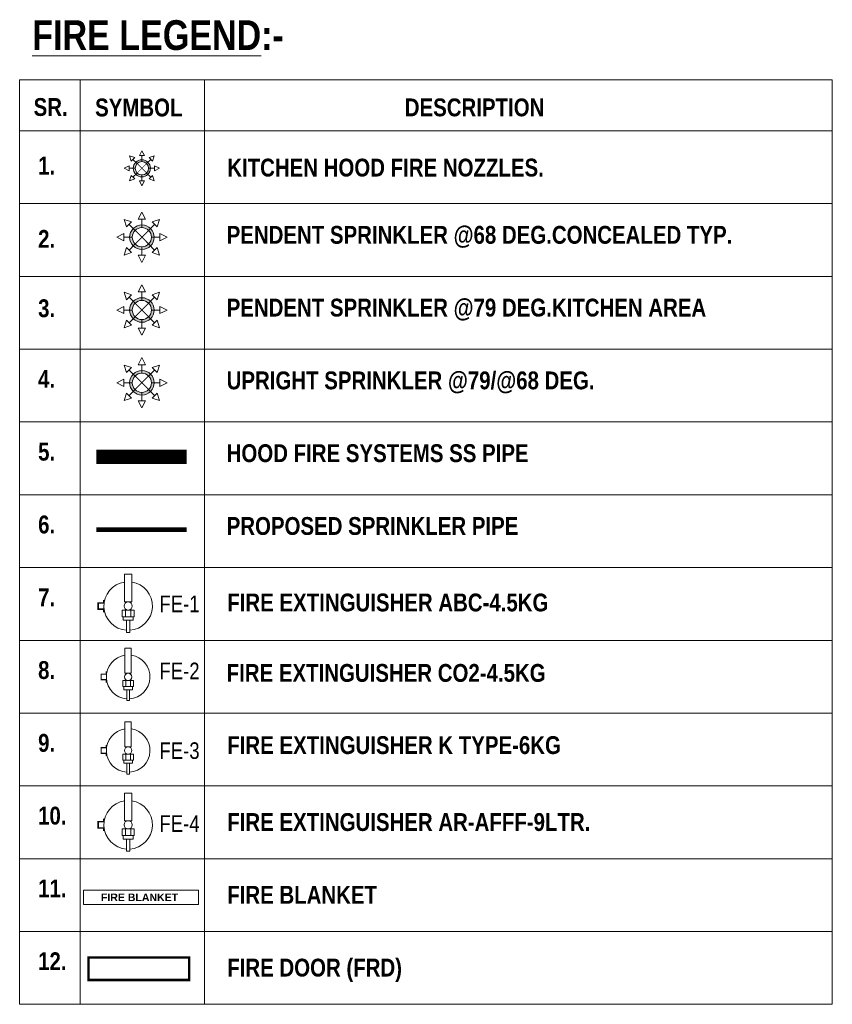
# Model space of a CAD drawing. Header units: millimetres. Extents: x 69858 to 162505, y 5570 to 25972.
# Tile 51 of 53: x 157018 to 159410, y 14576 to 17472. Entities that reach past the tile are written whole.
import ezdxf

# ---------------------------------------------------------------- set-up
doc = ezdxf.new("R2010")
doc.units = ezdxf.units.MM
doc.header["$LTSCALE"] = 2.5
doc.linetypes.add('PHANTOM2', pattern=[1.25, 0.625, -0.125, 0.125, -0.125, 0.125, -0.125])
for name, color, linetype, lineweight in [('00-ABM-SPRINKLER PIPE', 1, 'PHANTOM2', 15), ('1-fire extinguisher', 1, 'Continuous', 0), ('Fire Extinguisher', 1, 'Continuous', 0), ('SPRINKLER PENDANT 68', 3, 'Continuous', 0), ('SPRINKLER PENDANT EXIS.', 6, 'Continuous', 0)]:
    doc.layers.add(name, color=color, linetype=linetype, lineweight=lineweight)
doc.layers.add('FIRE SPRINKLER PIPE', color=1, linetype='Continuous')
doc.styles.add('1-50', font='technic_.ttf', dxfattribs={"height": 300})
doc.styles.add('2.5 Arial_regular_annotative', font='arial.ttf', dxfattribs={"width": 0.8, "height": 2.5})
doc.styles.add('arial', font='arialbd.ttf')

# ---------------------------------------------------------------- blocks, each defined once
blk = doc.blocks.new('FE-1')
at = {"color": 1, "linetype": 'Continuous', "lineweight": 0, "ltscale": 250}
for p, q in [((3757577.61, 587337.86), (3757577.61, 587345.96)), ((3757577.61, 587345.96), (3757582.05, 587345.96)), ((3757582.05, 587345.96), (3757582.05, 587337.86)), ((3757582.05, 587343.61), (3757577.61, 587343.61)), ((3757582.05, 587340.21), (3757577.61, 587340.21)), ((3757582.05, 587337.86), (3757577.61, 587337.86)), ((3757572.81, 587325.58), (3757572.81, 587321.85)), ((3757572.81, 587321.85), (3757576.95, 587321.85)), ((3757576.95, 587325.58), (3757576.95, 587321.85))]:
    blk.add_line(p, q, dxfattribs=at)
for points in [[(3757553.59, 587339.56), (3757553.59, 587344.27), (3757572.14, 587344.27), (3757572.14, 587339.56)], [(3757582.05, 587338.64), (3757582.05, 587345.18), (3757584.41, 587345.18), (3757584.41, 587338.64)], [(3757584.41, 587340.87), (3757584.41, 587342.96), (3757592.5, 587342.96), (3757592.5, 587340.87)]]:
    blk.add_lwpolyline(points, close=True, dxfattribs=at)
at = {"color": 1, "linetype": 'Continuous', "lineweight": 0, "ltscale": 250, "const_width": 0.951}
blk.add_lwpolyline([(3757570.74, 587325.58), (3757572.81, 587325.58), (3757572.81, 587321.85), (3757576.95, 587321.85), (3757576.95, 587325.58), (3757579.01, 587325.58)], dxfattribs=at)
at = {"color": 1, "linetype": 'Continuous', "lineweight": 0, "ltscale": 250}
blk.add_circle((3757574.88, 587341.91), 2.74, dxfattribs=at)
for start, end in [(3.69446, 171.66378), (188.33622, 356.30554)]:
    blk.add_arc((3757574.88, 587341.91), 16.23, start, end, dxfattribs=at)
blk = doc.blocks.new('A$C412875C5')
at = {"layer": 'Fire Extinguisher'}
blk.add_lwpolyline([(0, 0), (305, 0), (305, 38.1), (0, 38.1)], close=True, dxfattribs=at)
at = {"layer": 'Fire Extinguisher', "color": 6, "style": 'arial'}
blk.add_text('FIRE BLANKET', height=20, dxfattribs=at).set_placement((46.3, 9.4, 2354.2))

msp = doc.modelspace()

# ---------------------------------------------------------------- hatches: boundary and pattern name
at = {"layer": 'SPRINKLER PENDANT 68'}
h = msp.add_hatch(color=4, dxfattribs=at)
h.paths.add_polyline_path([(157341.4, 16832.2, 1), (157413.5, 16832.2, 1)])
h.paths.add_polyline_path([(157405.6, 16832.2, -1), (157349.2, 16832.2, -1)], flags=16)
h = msp.add_hatch(color=256, dxfattribs=at)
h.paths.add_polyline_path([(157341.4, 16618.1, 1), (157413.5, 16618.1, 1)])
h.paths.add_polyline_path([(157405.6, 16618.1, -1), (157349.2, 16618.1, -1)], flags=16)
h = msp.add_hatch(color=6, dxfattribs=at)
h.paths.add_polyline_path([(157341.4, 16404, 1), (157413.5, 16404, 1)])
h.paths.add_polyline_path([(157405.6, 16404, -1), (157349.2, 16404, -1)], flags=16)
at = {"layer": 'SPRINKLER PENDANT EXIS.'}
h = msp.add_hatch(color=5, dxfattribs=at)
h.paths.add_polyline_path([(157402.7, 17035, -1), (157352.2, 17035, -1)])
h.paths.add_polyline_path([(157357.7, 17035, 1), (157397.2, 17035, 1)], flags=16)

# ---------------------------------------------------------------- linework, layer by layer
at = {"layer": '00-ABM-SPRINKLER PIPE', "color": 6, "ltscale": 0.06, "const_width": 41.6, "elevation": 0, "flags": 128}
msp.add_lwpolyline([(157243.3, 16186), (157509, 16186)], dxfattribs=at)
at = {"layer": '1-fire extinguisher', "color": 0}
for p, q in [((157017.7, 17295.2, 0), (159409.8, 17295.2, 0)), ((157017.7, 17295.2, 0), (157017.7, 14575.7, 0)), ((157195.8, 17295.2, 0), (157195.8, 14575.7, 0)), ((157562, 17295.2, 0), (157562, 14575.7, 0)), ((159409.8, 17295.2, 0), (159409.8, 14575.7, 0)), ((157017.7, 17145.2, 0), (159409.8, 17145.2, 0)), ((157017.7, 16931.1, 0), (159409.8, 16931.1, 0)), ((157017.7, 16717, 0), (159409.8, 16717, 0)), ((157017.7, 16502.8, 0), (159409.8, 16502.8, 0)), ((157017.7, 16288.7, 0), (159409.8, 16288.7, 0)), ((157017.7, 16074.6, 0), (159409.8, 16074.6, 0)), ((157017.7, 15860.5, 0), (159409.8, 15860.5, 0)), ((157017.7, 15646.3, 0), (159409.8, 15646.3, 0)), ((157017.7, 15432.2, 0), (159409.8, 15432.2, 0)), ((157017.7, 15218.1, 0), (159409.8, 15218.1, 0)), ((157017.7, 15003.9, 0), (159409.8, 15003.9, 0)), ((157017.7, 14789.8, 0), (159409.8, 14789.8, 0)), ((157017.7, 14575.7, 0), (159409.8, 14575.7, 0))]:
    msp.add_line(p, q, dxfattribs=at)
at = {"layer": '1-fire extinguisher', "color": 3, "linetype": 'Continuous', "lineweight": 0, "ltscale": 250}
for p, q in [((157272.4, 15546.9, 0), (157257.6, 15546.9, 0)), ((157257.6, 15546.9, 0), (157257.6, 15530.5, 0)), ((157272.4, 15530.5, 0), (157257.6, 15530.5, 0)), ((157321, 15527.8, 0), (157353.1, 15527.8, 0)), ((157321, 15510.3, 0), (157321, 15527.8, 0)), ((157330.3, 15510.3, 0), (157330.3, 15527.8, 0)), ((157343.8, 15510.3, 0), (157343.8, 15527.8, 0)), ((157353.1, 15527.8, 0), (157353.1, 15510.3, 0)), ((157353.1, 15510.3, 0), (157321, 15510.3, 0))]:
    msp.add_line(p, q, dxfattribs=at)
at = {"layer": '1-fire extinguisher', "color": 6, "linetype": 'Continuous', "lineweight": 0, "ltscale": 250}
for p, q in [((157272.4, 15330.6, 0), (157257.6, 15330.6, 0)), ((157257.6, 15330.6, 0), (157257.6, 15314.2, 0)), ((157272.4, 15314.2, 0), (157257.6, 15314.2, 0)), ((157321, 15311.6, 0), (157353.1, 15311.6, 0)), ((157321, 15294, 0), (157321, 15311.6, 0)), ((157353.1, 15294, 0), (157321, 15294, 0)), ((157330.3, 15294, 0), (157330.3, 15311.6, 0)), ((157343.8, 15294, 0), (157343.8, 15311.6, 0)), ((157353.1, 15311.6, 0), (157353.1, 15294, 0))]:
    msp.add_line(p, q, dxfattribs=at)
at = {"layer": '1-fire extinguisher', "color": 5, "linetype": 'Continuous', "lineweight": 0, "ltscale": 250}
for p, q in [((157265.2, 15112.7, 0), (157248.8, 15112.7, 0)), ((157248.8, 15112.7, 0), (157248.8, 15094.5, 0)), ((157265.2, 15094.5, 0), (157248.8, 15094.5, 0)), ((157319.2, 15091.6, 0), (157354.9, 15091.6, 0)), ((157319.2, 15072, 0), (157319.2, 15091.6, 0)), ((157329.6, 15072, 0), (157329.6, 15091.6, 0)), ((157344.5, 15072, 0), (157344.5, 15091.6, 0)), ((157354.9, 15091.6, 0), (157354.9, 15072, 0)), ((157354.9, 15072, 0), (157319.2, 15072, 0))]:
    msp.add_line(p, q, dxfattribs=at)
at = {"layer": '1-fire extinguisher', "color": 3, "linetype": 'Continuous', "lineweight": 0, "ltscale": 250, "elevation": 0}
for points in [[(157327.7, 15623), (157346.4, 15623), (157346.4, 15549.5), (157327.7, 15549.5)], [(157324.1, 15510.3), (157350, 15510.3), (157350, 15500.9), (157324.1, 15500.9)], [(157332.9, 15500.9), (157341.2, 15500.9), (157341.2, 15468.9), (157332.9, 15468.9)]]:
    msp.add_lwpolyline(points, close=True, dxfattribs=at)
at = {"layer": '1-fire extinguisher', "color": 3, "linetype": 'Continuous', "lineweight": 0, "ltscale": 250, "const_width": 3.77, "elevation": 0}
msp.add_lwpolyline([(157272.4, 15555.1), (157272.4, 15546.9), (157257.6, 15546.9), (157257.6, 15530.5), (157272.4, 15530.5), (157272.4, 15522.3)], dxfattribs=at)
at = {"layer": '1-fire extinguisher', "color": 6, "linetype": 'Continuous', "lineweight": 0, "ltscale": 250, "elevation": 0}
for points in [[(157327.7, 15406.7), (157346.4, 15406.7), (157346.4, 15333.3), (157327.7, 15333.3)], [(157324.1, 15294), (157350, 15294), (157350, 15284.7), (157324.1, 15284.7)], [(157332.9, 15284.7), (157341.2, 15284.7), (157341.2, 15252.6), (157332.9, 15252.6)]]:
    msp.add_lwpolyline(points, close=True, dxfattribs=at)
at = {"layer": '1-fire extinguisher', "color": 6, "linetype": 'Continuous', "lineweight": 0, "ltscale": 250, "const_width": 3.77, "elevation": 0}
msp.add_lwpolyline([(157272.4, 15338.8), (157272.4, 15330.6), (157257.6, 15330.6), (157257.6, 15314.2), (157272.4, 15314.2), (157272.4, 15306)], dxfattribs=at)
at = {"layer": '1-fire extinguisher', "color": 5, "linetype": 'Continuous', "lineweight": 0, "ltscale": 250, "elevation": 0}
for points in [[(157326.7, 15197.2), (157347.4, 15197.2), (157347.4, 15115.6), (157326.7, 15115.6)], [(157322.7, 15072), (157351.4, 15072), (157351.4, 15061.7), (157322.7, 15061.7)], [(157332.5, 15061.7), (157341.7, 15061.7), (157341.7, 15026), (157332.5, 15026)]]:
    msp.add_lwpolyline(points, close=True, dxfattribs=at)
at = {"layer": '1-fire extinguisher', "color": 5, "linetype": 'Continuous', "lineweight": 0, "ltscale": 250, "const_width": 4.19, "elevation": 0}
msp.add_lwpolyline([(157265.2, 15121.8), (157265.2, 15112.7), (157248.8, 15112.7), (157248.8, 15094.5), (157265.2, 15094.5), (157265.2, 15085.4)], dxfattribs=at)
at = {"layer": '1-fire extinguisher', "color": 3, "linetype": 'Continuous', "lineweight": 0, "ltscale": 250}
msp.add_circle((157337.1, 15538.7, 0), 10.8, dxfattribs=at)
at = {"layer": '1-fire extinguisher', "color": 6, "linetype": 'Continuous', "lineweight": 0, "ltscale": 250}
msp.add_circle((157337.1, 15322.4, 0), 10.8, dxfattribs=at)
at = {"layer": '1-fire extinguisher', "color": 5, "linetype": 'Continuous', "lineweight": 0, "ltscale": 250}
msp.add_circle((157337.1, 15103.6, 0), 12, dxfattribs=at)
at = {"layer": '1-fire extinguisher', "color": 3, "linetype": 'Continuous', "lineweight": 0, "ltscale": 250}
for start, end in [(98.3362, 266.3055), (273.6945, 81.6638)]:
    msp.add_arc((157337.1, 15538.7, 0), 64.3, start, end, dxfattribs=at)
at = {"layer": '1-fire extinguisher', "color": 6, "linetype": 'Continuous', "lineweight": 0, "ltscale": 250}
for start, end in [(98.3362, 266.3055), (273.6945, 81.6638)]:
    msp.add_arc((157337.1, 15322.4, 0), 64.3, start, end, dxfattribs=at)
at = {"layer": '1-fire extinguisher', "color": 5, "linetype": 'Continuous', "lineweight": 0, "ltscale": 250}
for start, end in [(98.3362, 266.3055), (273.6945, 81.6638)]:
    msp.add_arc((157337.1, 15103.6, 0), 71.4, start, end, dxfattribs=at)
at = {"layer": 'FIRE SPRINKLER PIPE', "color": 1, "const_width": 14, "elevation": 0}
msp.add_lwpolyline([(157243.3, 15971.8), (157509, 15971.8)], dxfattribs=at)
at = {"layer": 'FIRE SPRINKLER PIPE', "color": 5, "ltscale": 2, "const_width": 7, "elevation": 0}
msp.add_lwpolyline([(157220.7, 14713), (157516.8, 14713), (157516.8, 14647.2), (157220.7, 14647.2)], close=True, dxfattribs=at)
at = {"layer": 'SPRINKLER PENDANT 68', "color": 4}
for p, q in [((157377.4, 16906.2, 0), (157367, 16885.4, 0)), ((157377.4, 16906.2, 0), (157387.9, 16885.4, 0)), ((157325.1, 16884.6, 0), (157347.2, 16877.2, 0)), ((157325.1, 16884.6, 0), (157332.4, 16862.5, 0)), ((157332.4, 16862.5, 0), (157347.2, 16877.2, 0)), ((157357.5, 16852.2, 0), (157339.8, 16869.8, 0)), ((157367, 16885.4, 0), (157387.9, 16885.4, 0)), ((157377.4, 16860.4, 0), (157377.4, 16885.4, 0)), ((157397.4, 16852.2, 0), (157415, 16869.8, 0)), ((157429.7, 16884.6, 0), (157407.6, 16877.2, 0)), ((157422.4, 16862.5, 0), (157407.6, 16877.2, 0)), ((157429.7, 16884.6, 0), (157422.4, 16862.5, 0)), ((157303.4, 16832.2, 0), (157324.2, 16842.7, 0)), ((157303.4, 16832.2, 0), (157324.2, 16821.8, 0)), ((157324.2, 16821.8, 0), (157324.2, 16842.7, 0)), ((157349.2, 16832.2, 0), (157324.2, 16832.2, 0)), ((157405.6, 16832.2, 0), (157430.6, 16832.2, 0)), ((157451.4, 16832.2, 0), (157430.6, 16842.7, 0)), ((157430.6, 16842.7, 0), (157430.6, 16821.8, 0)), ((157451.4, 16832.2, 0), (157430.6, 16821.8, 0)), ((157325.1, 16779.9, 0), (157332.4, 16802, 0)), ((157347.2, 16787.3, 0), (157332.4, 16802, 0)), ((157357.5, 16812.3, 0), (157339.8, 16794.6, 0)), ((157377.4, 16804, 0), (157377.4, 16779.1, 0)), ((157397.4, 16812.3, 0), (157415, 16794.6, 0)), ((157422.4, 16802, 0), (157407.6, 16787.2, 0)), ((157429.7, 16779.9, 0), (157422.4, 16802, 0)), ((157325.1, 16779.9, 0), (157347.2, 16787.3, 0)), ((157387.9, 16779.1, 0), (157367, 16779.1, 0)), ((157377.5, 16758.2, 0), (157367, 16779.1, 0)), ((157387.9, 16779.1, 0), (157367, 16779.1, 0)), ((157377.5, 16758.2, 0), (157387.9, 16779.1, 0)), ((157429.7, 16779.9, 0), (157407.6, 16787.2, 0))]:
    msp.add_line(p, q, dxfattribs=at)
at = {"layer": 'SPRINKLER PENDANT 68'}
for p, q in [((157377.4, 16692.1, 0), (157367, 16671.3, 0)), ((157377.4, 16692.1, 0), (157387.9, 16671.3, 0)), ((157325.1, 16670.4, 0), (157347.2, 16663.1, 0)), ((157325.1, 16670.4, 0), (157332.4, 16648.3, 0)), ((157332.4, 16648.3, 0), (157347.2, 16663.1, 0)), ((157357.5, 16638.1, 0), (157339.8, 16655.7, 0)), ((157367, 16671.3, 0), (157387.9, 16671.3, 0)), ((157377.4, 16646.3, 0), (157377.4, 16671.3, 0)), ((157397.4, 16638, 0), (157415, 16655.7, 0)), ((157429.7, 16670.4, 0), (157407.6, 16663.1, 0)), ((157422.4, 16648.3, 0), (157407.6, 16663.1, 0)), ((157429.7, 16670.4, 0), (157422.4, 16648.3, 0)), ((157303.4, 16618.1, 0), (157324.2, 16628.6, 0)), ((157324.2, 16607.7, 0), (157324.2, 16628.6, 0)), ((157451.4, 16618.1, 0), (157430.6, 16628.5, 0)), ((157430.6, 16628.5, 0), (157430.6, 16607.7, 0)), ((157303.4, 16618.1, 0), (157324.2, 16607.7, 0)), ((157349.2, 16618.1, 0), (157324.2, 16618.1, 0)), ((157357.5, 16598.2, 0), (157339.8, 16580.5, 0)), ((157397.4, 16598.2, 0), (157415, 16580.5, 0)), ((157405.6, 16618.1, 0), (157430.6, 16618.1, 0)), ((157451.4, 16618.1, 0), (157430.6, 16607.7, 0)), ((157325.1, 16565.8, 0), (157332.4, 16587.9, 0)), ((157325.1, 16565.8, 0), (157347.2, 16573.1, 0)), ((157347.2, 16573.1, 0), (157332.4, 16587.9, 0)), ((157377.4, 16589.9, 0), (157377.4, 16564.9, 0)), ((157422.4, 16587.9, 0), (157407.6, 16573.1, 0)), ((157429.7, 16565.8, 0), (157407.6, 16573.1, 0)), ((157429.7, 16565.8, 0), (157422.4, 16587.9, 0)), ((157377.4, 16544.1, 0), (157367, 16564.9, 0)), ((157387.9, 16564.9, 0), (157367, 16564.9, 0)), ((157377.4, 16544.1, 0), (157387.9, 16564.9, 0))]:
    msp.add_line(p, q, dxfattribs=at)
at = {"layer": 'SPRINKLER PENDANT 68', "color": 6}
for p, q in [((157325.1, 16456.3, 0), (157347.2, 16449, 0)), ((157325.1, 16456.3, 0), (157332.4, 16434.2, 0)), ((157377.4, 16478, 0), (157367, 16457.2, 0)), ((157367, 16457.2, 0), (157387.9, 16457.2, 0)), ((157377.4, 16478, 0), (157387.9, 16457.2, 0)), ((157377.4, 16432.2, 0), (157377.4, 16457.2, 0)), ((157429.7, 16456.3, 0), (157407.6, 16449, 0)), ((157429.7, 16456.3, 0), (157422.4, 16434.2, 0)), ((157332.4, 16434.2, 0), (157347.2, 16449, 0)), ((157357.5, 16423.9, 0), (157339.8, 16441.6, 0)), ((157397.4, 16423.9, 0), (157415, 16441.6, 0)), ((157422.4, 16434.2, 0), (157407.6, 16449, 0)), ((157303.4, 16404, 0), (157324.2, 16414.4, 0)), ((157303.4, 16404, 0), (157324.2, 16393.5, 0)), ((157324.2, 16393.5, 0), (157324.2, 16414.4, 0)), ((157349.2, 16404, 0), (157324.2, 16404, 0)), ((157405.6, 16404, 0), (157430.6, 16404, 0)), ((157451.4, 16404, 0), (157430.6, 16414.4, 0)), ((157430.6, 16414.4, 0), (157430.6, 16393.5, 0)), ((157451.4, 16404, 0), (157430.6, 16393.5, 0)), ((157325.1, 16351.7, 0), (157332.4, 16373.8, 0)), ((157347.2, 16359, 0), (157332.4, 16373.8, 0)), ((157357.5, 16384, 0), (157339.8, 16366.4, 0)), ((157377.4, 16375.8, 0), (157377.4, 16350.8, 0)), ((157397.4, 16384, 0), (157415, 16366.4, 0)), ((157422.4, 16373.8, 0), (157407.6, 16359, 0)), ((157429.7, 16351.7, 0), (157422.4, 16373.8, 0)), ((157325.1, 16351.7, 0), (157347.2, 16359, 0)), ((157377.4, 16330, 0), (157367, 16350.8, 0)), ((157387.9, 16350.8, 0), (157367, 16350.8, 0)), ((157377.4, 16330, 0), (157387.9, 16350.8, 0)), ((157429.7, 16351.7, 0), (157407.6, 16359, 0))]:
    msp.add_line(p, q, dxfattribs=at)
at = {"layer": 'SPRINKLER PENDANT 68', "color": 4, "const_width": 2.8, "elevation": 0}
for points in [[(157398.6, 16853.4), (157356.2, 16811)], [(157357.5, 16852.2), (157397.4, 16812.3)]]:
    msp.add_lwpolyline(points, dxfattribs=at)
at = {"layer": 'SPRINKLER PENDANT 68', "const_width": 2.8, "elevation": 0}
for points in [[(157398.6, 16639.3), (157356.2, 16596.9)], [(157357.5, 16638.1), (157397.4, 16598.2)]]:
    msp.add_lwpolyline(points, dxfattribs=at)
at = {"layer": 'SPRINKLER PENDANT 68', "color": 6, "const_width": 2.8, "elevation": 0}
for points in [[(157398.6, 16425.2), (157356.2, 16382.8)], [(157357.5, 16423.9), (157397.4, 16384)]]:
    msp.add_lwpolyline(points, dxfattribs=at)
at = {"layer": 'SPRINKLER PENDANT 68', "color": 4}
for radius in [36.1, 28.2]:
    msp.add_circle((157377.4, 16832.2, 0), radius, dxfattribs=at)
at = {"layer": 'SPRINKLER PENDANT 68'}
for radius in [36.1, 28.2]:
    msp.add_circle((157377.4, 16618.1, 0), radius, dxfattribs=at)
at = {"layer": 'SPRINKLER PENDANT 68', "color": 6}
for radius in [36.1, 28.2]:
    msp.add_circle((157377.4, 16404, 0), radius, dxfattribs=at)
at = {"layer": 'SPRINKLER PENDANT EXIS.', "color": 5}
for p, q in [((157340.8, 17071.6, 0), (157356.3, 17066.5, 0)), ((157340.8, 17071.6, 0), (157345.9, 17056.2, 0)), ((157345.9, 17056.2, 0), (157356.3, 17066.5, 0)), ((157363.5, 17049, 0), (157351.1, 17061.3, 0)), ((157377.4, 17086.8, 0), (157370.1, 17072.2, 0)), ((157384.7, 17072.2, 0), (157370.1, 17072.2, 0)), ((157377.4, 17086.8, 0), (157384.7, 17072.2, 0)), ((157377.4, 17054.8, 0), (157377.4, 17072.2, 0)), ((157391.4, 17049, 0), (157403.7, 17061.3, 0)), ((157414, 17071.6, 0), (157398.6, 17066.5, 0)), ((157408.9, 17056.2, 0), (157398.6, 17066.5, 0)), ((157414, 17071.6, 0), (157408.9, 17056.2, 0)), ((157325.6, 17035, 0), (157340.2, 17042.3, 0)), ((157325.6, 17035, 0), (157340.2, 17027.7, 0)), ((157340.2, 17042.3, 0), (157340.2, 17027.7, 0)), ((157357.7, 17035, 0), (157340.2, 17035, 0)), ((157397.2, 17035, 0), (157414.6, 17035, 0)), ((157429.2, 17035, 0), (157414.6, 17042.3, 0)), ((157414.6, 17027.7, 0), (157414.6, 17042.3, 0)), ((157429.2, 17035, 0), (157414.6, 17027.7, 0)), ((157340.8, 16998.4, 0), (157345.9, 17013.9, 0)), ((157340.8, 16998.4, 0), (157356.3, 17003.5, 0)), ((157345.9, 17013.9, 0), (157356.3, 17003.5, 0)), ((157363.5, 17021.1, 0), (157351.1, 17008.7, 0)), ((157377.4, 17015.3, 0), (157377.4, 16997.8, 0)), ((157391.4, 17021.1, 0), (157403.7, 17008.7, 0)), ((157398.6, 17003.5, 0), (157408.9, 17013.9, 0)), ((157414, 16998.4, 0), (157398.6, 17003.5, 0)), ((157414, 16998.4, 0), (157408.9, 17013.9, 0)), ((157377.4, 16983.2, 0), (157370.1, 16997.8, 0)), ((157370.1, 16997.8, 0), (157384.7, 16997.8, 0)), ((157377.4, 16983.2, 0), (157384.7, 16997.8, 0))]:
    msp.add_line(p, q, dxfattribs=at)
at = {"layer": 'SPRINKLER PENDANT EXIS.', "color": 5, "const_width": 1.96, "elevation": 0}
for points in [[(157362.6, 17049.9), (157392.3, 17020.2)], [(157391.4, 17049), (157363.5, 17021.1)]]:
    msp.add_lwpolyline(points, dxfattribs=at)
at = {"layer": 'SPRINKLER PENDANT EXIS.', "color": 5}
for radius in [25.2, 19.7]:
    msp.add_circle((157377.4, 17035, 0), radius, dxfattribs=at)

# ---------------------------------------------------------------- block references
at = {"layer": '1-fire extinguisher', "xscale": 4.400255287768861, "yscale": 4.400255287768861, "zscale": 4.400255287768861, "rotation": 270}
msp.add_blockref('FE-1', (-2427117.3, 16550036, 0), dxfattribs=at)
at = {"layer": '1-fire extinguisher', "xscale": 1.109605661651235, "yscale": 1.109605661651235, "zscale": 1.109605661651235}
msp.add_blockref('A$C412875C5', (157205.5, 14868.8, 0), dxfattribs=at)

# ---------------------------------------------------------------- texts
at = {"layer": '00-ABM-SPRINKLER PIPE', "color": 0, "lineweight": 0, "char_height": 52.5, "attachment_point": 1, "style": '1-50'}
for s, insert, width in [('{\\fTechnicLite|b1|i0|c2|p2;KITCHEN HOOD FIRE NOZZLES.}', (157628.7, 17063.3, 0), 2165.263), ('{\\fTechnicLite|b1|i0|c2|p2;PENDENT SPRINKLER @68 DEG.CONCEALED TYP.}', (157627, 16865.5, 0), 1901.943), ('{\\fTechnicLite|b1|i0|c2|p2;PENDENT SPRINKLER @79 DEG.KITCHEN AREA}', (157627, 16651.4, 0), 1901.943), ('{\\fTechnicLite|b1|i0|c2|p2;UPRIGHT SPRINKLER @79/@68 DEG.}', (157627, 16437.3, 0), 1901.943), ('{\\fTechnicLite|b1|i0|c2|p2;HOOD FIRE SYSTEMS SS PIPE}', (157627, 16223.2, 0), 1901.943), ('{\\fTechnicLite|b1|i0|c2|p2;PROPOSED SPRINKLER PIPE }', (157627, 16009, 0), 1901.943)]:
    msp.add_mtext(s, dxfattribs=dict(at, insert=insert, width=width))
at = {"layer": '1-fire extinguisher', "color": 1, "style": '2.5 Arial_regular_annotative', "width": 0.8}
msp.add_text('FE-1', height=48.83, dxfattribs=at).set_placement((157429.1, 15729.2, 0))
at = {"layer": '1-fire extinguisher', "color": 3, "style": '2.5 Arial_regular_annotative', "width": 0.8}
msp.add_text('FE-2', height=48.83, dxfattribs=at).set_placement((157429.1, 15532, 0))
at = {"layer": '1-fire extinguisher', "color": 6, "style": '2.5 Arial_regular_annotative', "width": 0.8}
msp.add_text('FE-3', height=48.83, dxfattribs=at).set_placement((157429.1, 15297.5, 0))
at = {"layer": '1-fire extinguisher', "color": 5, "style": '2.5 Arial_regular_annotative', "width": 0.8}
msp.add_text('FE-4', height=48.83, dxfattribs=at).set_placement((157429.1, 15083, 0))
at = {"layer": '1-fire extinguisher', "color": 0, "lineweight": 0, "attachment_point": 1, "style": '1-50'}
for s, insert, char_height, width in [('\\pxql;{\\fTechnicLite|b1|i0|c2|p2;\\LFIRE LEGEND\\l:-}', (157054.8, 17470.5, 0), 87.5, 1800.291), ('\\pxql;{\\fTechnicLite|b1|i0|c2|p2;SR.}', (157058.8, 17241.5, 0), 52.5, 2445.127), ('\\pxql;{\\fTechnicLite|b1|i0|c2|p2;SYMBOL}', (157239.8, 17240.1, 0), 52.5, 2445.127), ('\\pxql;{\\fTechnicLite|b1|i0|c2|p2;DESCRIPTION}', (158151.3, 17240.4, 0), 52.5, 2445.127), ('\\pxql;{\\fTechnicLite|b1|i0|c2|p2;1.}', (157072, 17069, 0), 52.5, 126.901), ('\\pxql;{\\fTechnicLite|b1|i0|c2|p2;2.}', (157072, 16853.5, 0), 52.5, 2445.127), ('\\pxql;{\\fTechnicLite|b1|i0|c2|p2;3.}', (157072, 16649.6, 0), 52.5, 2445.127), ('\\pxql;{\\fTechnicLite|b1|i0|c2|p2;4.}', (157072, 16441.7, 0), 52.5, 2445.127), ('\\pxql;{\\fTechnicLite|b1|i0|c2|p2;5.}', (157072, 16227.6, 0), 52.5, 2445.127), ('\\pxql;{\\fTechnicLite|b1|i0|c2|p2;6.}', (157072, 16013.4, 0), 52.5, 2445.127), ('\\pxql;{\\fTechnicLite|b1|i0|c2|p2;7.}', (157072, 15799.3, 0), 52.5, 2445.127), ('\\pxql;{\\fTechnicLite|b1|i0|c2|p2;FIRE EXTINGUISHER ABC-4.5KG}', (157628.7, 15784, 0), 52.5, 1771.487), ('\\pxql;{\\fTechnicLite|b1|i0|c2|p2;8.}', (157072, 15585.2, 0), 52.5, 2445.127), ('{\\fTechnicLite|b1|i0|c2|p2;FIRE EXTINGUISHER CO2-4.5KG }', (157627, 15576.8, 0), 52.5, 1901.943), ('\\pxql;{\\fTechnicLite|b1|i0|c2|p2;9.}', (157072, 15371, 0), 52.5, 2445.127), ('\\pxql;{\\fTechnicLite|b1|i0|c2|p2;FIRE EXTINGUISHER K TYPE-6KG }', (157628.7, 15364.4, 0), 52.5, 1900.467), ('\\pxql;{\\fTechnicLite|b1|i0|c2|p2;10.}', (157072, 15156.9, 0), 52.5, 2445.127), ('\\pxql;{\\fTechnicLite|b1|i0|c2|p2;FIRE EXTINGUISHER AR-AFFF-9LTR. }', (157628.7, 15138.1, 0), 52.5, 1503.278), ('\\pxql;{\\fTechnicLite|b1|i0|c2|p2;11.}', (157072, 14942.8, 0), 52.5, 2445.127), ('\\pxql;{\\fTechnicLite|b1|i0|c2|p2;FIRE BLANKET}', (157628.7, 14924, 0), 52.5, 1398.372), ('\\pxql;{\\fTechnicLite|b1|i0|c2|p2;12.}', (157072, 14728.7, 0), 52.5, 2445.127), ('\\pxql;{\\fTechnicLite|b1|i0|c2|p2;FIRE DOOR (FRD)}', (157628.7, 14709.9, 0), 52.5, 1398.372)]:
    msp.add_mtext(s, dxfattribs=dict(at, insert=insert, char_height=char_height, width=width))

doc.saveas('drawing.dxf')
